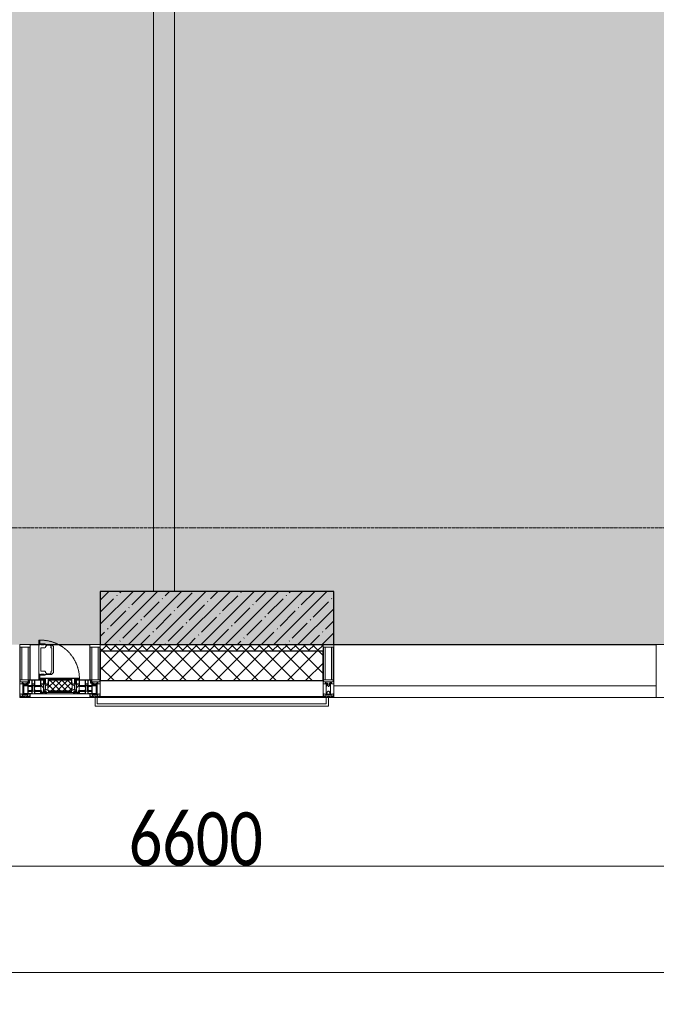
# Model space of a CAD drawing. Header units: millimetres. Extents: x -521669 to 178656, y -69521 to 433382.
# Tile 154 of 256: x -181633 to -178633, y 400705 to 405341. Entities that reach past the tile are written whole.
import ezdxf

# ---------------------------------------------------------------- set-up
doc = ezdxf.new("R2010")
doc.units = ezdxf.units.MM
doc.linetypes.add('-D1-02х01', pattern=[3, 2, -1])
doc.linetypes.add('-D1d1-15x02', pattern=[19, 15, -2, 0, -2])
doc.layers.get('Defpoints').update_dxf_attribs({"color": 31})
for name, color, linetype, lineweight in [('_0', 7, 'Continuous', 13), ('A-ANNO-DIMS', 8, 'Continuous', 5), ('A-COLS', 7, 'Continuous', 5), ('A-DETL-GENF', 7, 'Continuous', 5), ('A-GLAZ', 7, 'Continuous', 5), ('A-GLAZ-CURT', 8, 'Continuous', 5), ('A-GLAZ-CWMG', 8, 'Continuous', 5), ('A-WALL', 7, 'Continuous', 5), ('A-WALL-FNSH', 8, 'Continuous', 5), ('I-WALL', 7, 'Continuous', 5), ('S-COLS', 7, 'Continuous', 5), ('S-GRID', 7, 'Continuous', 5)]:
    doc.layers.add(name, color=color, linetype=linetype, lineweight=lineweight)
doc.styles.add('Calibri Light', font='calibril.ttf', dxfattribs={"width": 0.8, "height": 250})
doc.dimstyles.new('2_5', dxfattribs={"dimscale": 304.8, "dimtxt": 294.337106, "dimasz": 0.492126, "dimexe": 0.492126, "dimexo": 0.492126, "dimgap": 0, "dimtad": 1, "dimdec": 0, "dimrnd": 5, "dimdsep": 46, "dimtxsty": 'Calibri Light', "dimblk1": 'OBLIQUE', "dimblk2": 'OBLIQUE', "dimsah": 1, "dimcen": 0.09, "dimdle": 0.492126, "dimazin": 0, "dimtfac": 1, "dimtdec": 4, "dimtix": 1, "dimtmove": 0, "dimatfit": 3, "dimfxl": 1, "dimtvp": 1, "dimtolj": 1, "dimtzin": 0, "dimlwd": 5, "dimlwe": 5, "dimarcsym": 2})

# ---------------------------------------------------------------- blocks, each defined once
blk = doc.blocks.new('A_PAN_Створка - 383мм-V21-50_AS_M_L33')
at = {"layer": 'A-GLAZ-CURT'}
h = blk.add_hatch(dxfattribs=at)
h.set_pattern_fill('FP_15', color=256, style=0, pattern_type=2)
h.set_pattern_definition([(225, (10810, -750), (14.142136, -14.142136), []), (315, (10810, -750), (14.142136, 14.142136), [])])
h.paths.add_polyline_path([(-54.5, -31.8), (-54.9, -34.1), (-57.2, -36.4), (-57.2, -60.8), (-54.6, -63.4), (-53.6, -82.7), (54.6, -81.8), (55.5, -62.5), (57.2, -60.8), (57.2, -36.4), (54.9, -34.1), (54.5, -31.8), (-33.4, -31.8)])
at = {"layer": 'A-DETL-GENF'}
for p, q in [((-70, -32.1), (-61.4, -23.5)), ((-70, -62.5), (-70, -32.1)), ((-67.8, -38.3), (-65.7, -37.4)), ((-67.8, -55.7), (-67.8, -38.3)), ((-65.7, -37.4), (-60.8, -34.7)), ((61.4, -23.5), (-61.4, -23.5)), ((-60.8, -34.7), (-57.3, -35.9)), ((-55.2, -33.8), (-57.3, -35.9)), ((-54.9, -34.1), (-57.2, -36.4)), ((-57.2, -36.4), (-57.2, -60.8)), ((-55.2, -33.8), (-54.8, -31.5)), ((-54.9, -25.8), (-53.9, -24.8)), ((-54.9, -29.5), (-54.9, -25.8)), ((-53.9, -30.5), (-54.9, -29.5)), ((-54.5, -31.8), (-54.9, -34.1)), ((0, -31.5), (-54.8, -31.5)), ((54.5, -31.8), (-54.5, -31.8)), ((-53.9, -24.8), (53.9, -24.8)), ((53.9, -30.5), (-53.9, -30.5)), ((0, -31.5), (54.8, -31.5)), ((54.9, -25.8), (53.9, -24.8)), ((53.9, -30.5), (54.9, -29.5)), ((54.9, -34.1), (54.5, -31.8)), ((55.2, -33.8), (54.8, -31.5)), ((54.9, -29.5), (54.9, -25.8)), ((57.2, -36.4), (54.9, -34.1)), ((55.2, -33.8), (57.3, -35.9)), ((57.2, -60.8), (57.2, -36.4)), ((60.8, -34.7), (57.3, -35.9)), ((65.7, -37.4), (60.8, -34.7)), ((70, -32.1), (61.4, -23.5)), ((67.8, -38.3), (65.7, -37.4)), ((67.8, -55.7), (67.8, -38.3)), ((70, -62.5), (70, -32.1)), ((-91.5, -87.5), (-73.9, -87.5)), ((-91.5, -92), (-91.5, -87.5)), ((-91.5, -92), (91.5, -92)), ((-83.4, -90.3), (-83.4, -87.5)), ((-83.4, -90.3), (-69.4, -90.3)), ((-73.9, -62.5), (-70, -62.5)), ((-73.9, -87.5), (-73.9, -62.5)), ((-69.4, -66.5), (-73.9, -66.5)), ((-73.9, -81.5), (-69.4, -81.5)), ((-69.4, -85.5), (-73.9, -85.5)), ((-69.4, -81.5), (-69.4, -66.5)), ((-69.4, -90.3), (-69.4, -85.5)), ((-61.7, -62.5), (-67.9, -62.5)), ((-67.9, -62.5), (-67.9, -89.3)), ((-67.9, -89.3), (-66.9, -90.3)), ((-66, -56.5), (-67.8, -55.7)), ((-66.9, -90.3), (-57.4, -90.3)), ((-66, -56.5), (-62, -59.1)), ((-62, -59.1), (-60.7, -61)), ((-61.7, -64.9), (-61.7, -62.5)), ((-60.1, -67.7), (-61.7, -64.9)), ((-60.7, -61), (-57.4, -61)), ((-56.4, -67.7), (-60.1, -67.7)), ((-57.4, -61), (-54.9, -63.5)), ((-57.4, -90.3), (-56.4, -89.4)), ((-57.2, -60.8), (-54.6, -63.4)), ((-56.4, -89.4), (-56.4, -67.7)), ((-54.9, -63.5), (-54.9, -81.9)), ((-54.9, -81.9), (-53.8, -83)), ((-54.9, -85.6), (-53.9, -84.6)), ((-54.9, -89.3), (-54.9, -85.6)), ((-53.9, -90.3), (-54.9, -89.3)), ((-54.6, -63.4), (-54.6, -81.8)), ((-54.6, -81.8), (-53.6, -82.7)), ((-53.9, -84.6), (53.9, -84.6)), ((53.9, -90.3), (-53.9, -90.3)), ((53.8, -83), (-53.8, -83)), ((-53.6, -82.7), (53.6, -82.7)), ((53.6, -82.7), (54.6, -81.8)), ((54.9, -81.9), (53.8, -83)), ((54.9, -85.6), (53.9, -84.6)), ((53.9, -90.3), (54.9, -89.3)), ((54.6, -63.4), (57.2, -60.8)), ((54.6, -81.8), (54.6, -63.4)), ((57.4, -61), (54.9, -63.5)), ((54.9, -63.5), (54.9, -81.9)), ((54.9, -89.3), (54.9, -85.6)), ((56.4, -67.7), (60.1, -67.7)), ((56.4, -89.4), (56.4, -67.7)), ((57.4, -90.3), (56.4, -89.4)), ((60.7, -61), (57.4, -61)), ((66.9, -90.3), (57.4, -90.3)), ((60.1, -67.7), (61.7, -64.9)), ((62, -59.1), (60.7, -61)), ((61.7, -62.5), (67.9, -62.5)), ((61.7, -64.9), (61.7, -62.5)), ((66, -56.5), (62, -59.1)), ((66, -56.5), (67.8, -55.7)), ((67.9, -89.3), (66.9, -90.3)), ((67.9, -62.5), (67.9, -89.3)), ((69.4, -66.5), (73.9, -66.5)), ((69.4, -81.5), (69.4, -66.5)), ((73.9, -81.5), (69.4, -81.5)), ((69.4, -85.5), (73.9, -85.5)), ((69.4, -90.3), (69.4, -85.5)), ((83.4, -90.3), (69.4, -90.3)), ((73.9, -62.5), (70, -62.5)), ((73.9, -87.5), (73.9, -62.5)), ((91.5, -87.5), (73.9, -87.5)), ((83.4, -90.3), (83.4, -87.5)), ((91.5, -92), (91.5, -87.5))]:
    blk.add_line(p, q, dxfattribs=at)
at = {"layer": 'A-DETL-GENF', "color": 9, "true_color": 0xc8c8c8}
for p, q in [((95.1, -87.5), (95.1, -105.1)), ((99.6, -87.5), (95.1, -87.5)), ((99.6, -270.5), (99.6, -87.5)), ((39.7, -109), (31.1, -117.6)), ((31.1, -117.6), (31.1, -240.4)), ((41.4, -123.8), (39.1, -124.2)), ((39.1, -179), (39.1, -124.2)), ((70.1, -109), (39.7, -109)), ((41.4, -123.8), (43.5, -121.7)), ((45, -113.3), (42.3, -118.2)), ((42.3, -118.2), (43.5, -121.7)), ((45.9, -111.2), (45, -113.3)), ((63.3, -111.2), (45.9, -111.2)), ((64.1, -113), (63.3, -111.2)), ((64.1, -113), (66.7, -117)), ((66.7, -117), (68.6, -118.3)), ((68.6, -118.3), (68.6, -121.6)), ((68.6, -121.6), (71.1, -124.1)), ((70.1, -105.1), (70.1, -109)), ((95.1, -105.1), (70.1, -105.1)), ((71.1, -124.1), (89.5, -124.1)), ((74.1, -109.6), (74.1, -105.1)), ((89.1, -109.6), (74.1, -109.6)), ((89.1, -105.1), (89.1, -109.6)), ((89.5, -124.1), (90.6, -125.2)), ((90.6, -125.2), (90.6, -232.8)), ((93.1, -109.6), (93.1, -105.1)), ((97.9, -109.6), (93.1, -109.6)), ((97.9, -95.6), (95.1, -95.6)), ((97.9, -95.6), (97.9, -109.6)), ((39.1, -179), (39.1, -233.8)), ((39.7, -249), (31.1, -240.4)), ((41.4, -234.2), (39.1, -233.8)), ((70.1, -249), (39.7, -249)), ((41.4, -234.2), (43.5, -236.3)), ((42.3, -239.8), (43.5, -236.3)), ((45, -244.7), (42.3, -239.8)), ((45.9, -246.8), (45, -244.7)), ((63.3, -246.8), (45.9, -246.8)), ((64.1, -245), (63.3, -246.8)), ((64.1, -245), (66.7, -241)), ((66.7, -241), (68.6, -239.7)), ((68.6, -236.4), (71.1, -233.9)), ((68.6, -239.7), (68.6, -236.4)), ((70.1, -252.9), (70.1, -249)), ((95.1, -252.9), (70.1, -252.9)), ((71.1, -233.9), (89.5, -233.9)), ((74.1, -248.4), (74.1, -252.9)), ((89.1, -248.4), (74.1, -248.4)), ((89.1, -252.9), (89.1, -248.4)), ((89.5, -233.9), (90.6, -232.8)), ((93.1, -248.4), (93.1, -252.9)), ((97.9, -248.4), (93.1, -248.4)), ((95.1, -270.5), (95.1, -252.9)), ((97.9, -262.4), (95.1, -262.4)), ((99.6, -270.5), (95.1, -270.5)), ((97.9, -262.4), (97.9, -248.4))]:
    blk.add_line(p, q, dxfattribs=at)
at = {"layer": 'A-GLAZ'}
for p, q in [((-67.9, -17), (-171, -17)), ((-171, -17), (-171, -57)), ((-171, -18.5), (-153.5, -18.5)), ((-153.5, -18.5), (-152, -20)), ((-152, -20), (-152, -73.5)), ((-150.5, -17), (-150.5, -29.4)), ((-132.4, -18.6), (-150.5, -18.6)), ((-150.5, -29.4), (-132.4, -29.4)), ((-150.5, -33.6), (-150.5, -68)), ((-136.3, -33.6), (-150.5, -33.6)), ((-137.2, -31), (-135.8, -35)), ((-132.5, -31), (-137.2, -31)), ((-132.1, -36.8), (-135.8, -35)), ((-132.5, -31.9), (-133.4, -33.7)), ((-133.4, -33.7), (-130.1, -35.3)), ((-132.5, -31.9), (-132.5, -31)), ((-132.4, -29.4), (-132.4, -18.6)), ((-132.1, -49), (-132.1, -36.8)), ((-131, -18.2), (-131, -29.5)), ((-120.8, -18.2), (-131, -18.2)), ((-131, -29.5), (-120.8, -29.5)), ((-131, -30.9), (-131, -33)), ((-120.8, -30.9), (-131, -30.9)), ((-129.4, -34.6), (-131, -33)), ((-130.1, -35.3), (-129.4, -34.6)), ((-130.1, -35.3), (-130.1, -50.4)), ((-122.4, -34.6), (-120.8, -33)), ((-121.7, -35.3), (-122.4, -34.6)), ((-118.4, -33.7), (-121.7, -35.3)), ((-121.7, -35.3), (-121.7, -50.4)), ((-120.8, -18.2), (-120.8, -29.5)), ((-120.8, -30.9), (-120.8, -33)), ((-119.7, -36.8), (-115.9, -35)), ((-119.7, -49), (-119.7, -36.8)), ((-119.3, -18.6), (-92.5, -18.6)), ((-119.3, -29.4), (-119.3, -18.6)), ((-92.5, -29.4), (-119.3, -29.4)), ((-119.3, -31), (-114.6, -31)), ((-119.3, -31.9), (-119.3, -31)), ((-119.3, -31.9), (-118.4, -33.7)), ((-114.6, -31), (-115.9, -35)), ((-94.1, -33.5), (-115.4, -33.5)), ((-89.9, -35.1), (-94.1, -33.5)), ((-92.5, -18.6), (-92.5, -29.4)), ((-90.8, -18.5), (-90.8, -29.4)), ((-87.3, -18.5), (-90.8, -18.5)), ((-90.8, -29.4), (-85.9, -29.4)), ((-89.9, -32.5), (-89.9, -35.1)), ((-85.9, -32.5), (-89.9, -32.5)), ((-89.9, -35.1), (-89.9, -50.9)), ((-87.3, -20.4), (-87.3, -18.5)), ((-87.3, -20.4), (-87.3, -21.9)), ((-84.8, -20.4), (-87.3, -20.4)), ((-87.3, -21.9), (-85.9, -21.9)), ((-85.9, -18.2), (-85.9, -20.4)), ((-75.9, -18.2), (-85.9, -18.2)), ((-85.9, -21.9), (-85.9, -29.4)), ((-85.9, -29.4), (-85.9, -32.5)), ((-85.9, -53.5), (-78, -45.6)), ((-83.4, -20.4), (-84.8, -20.4)), ((-70, -33.8), (-83.4, -20.4)), ((-78, -84), (-78, -23.5)), ((-78, -23.5), (-67.9, -23.5)), ((-78, -36.8), (-70, -36.8)), ((-78, -45.6), (-78, -36.8)), ((-75.9, -21.5), (-75.9, -18.2)), ((-75.9, -21.5), (-75.9, -23.5)), ((-74.9, -21.5), (-75.9, -21.5)), ((-75.9, -23.5), (-73, -23.5)), ((-74.9, -17.9), (-74.9, -21.5)), ((-68.9, -17.9), (-74.9, -17.9)), ((-67.2, -29.3), (-73, -23.5)), ((-61.4, -23.5), (-70, -32.1)), ((-70, -32.1), (-70, -62.5)), ((-70, -36.8), (-70, -33.8)), ((-68.9, -21.5), (-68.9, -17.9)), ((-67.9, -21.5), (-68.9, -21.5)), ((67.9, -17), (-67.9, -17)), ((-61.4, -23.5), (-67.9, -17)), ((-67.9, -17), (-67.9, -23.5)), ((-67.9, -17), (67.9, -17)), ((-67.9, -21.5), (-67.9, -23.5)), ((-67.9, -23.5), (-64.6, -26.8)), ((-67.9, -23.5), (-64.6, -26.8)), ((-64.6, -26.8), (-67.2, -29.3)), ((-64.6, -26.8), (-61.4, -23.5)), ((61.4, -23.5), (-61.4, -23.5)), ((67.9, -17), (61.4, -23.5)), ((70, -32.1), (61.4, -23.5)), ((61.4, -23.5), (64.6, -26.8)), ((67.9, -23.5), (64.6, -26.8)), ((64.6, -26.8), (67.9, -23.5)), ((64.6, -26.8), (67.2, -29.3)), ((67.2, -29.3), (73, -23.5)), ((67.9, -23.5), (67.9, -17)), ((171, -17), (67.9, -17)), ((67.9, -21.5), (67.9, -23.5)), ((67.9, -21.5), (68.9, -21.5)), ((67.9, -23.5), (78, -23.5)), ((68.9, -17.9), (74.9, -17.9)), ((68.9, -21.5), (68.9, -17.9)), ((70, -33.8), (83.4, -20.4)), ((70, -62.5), (70, -32.1)), ((70, -36.8), (70, -33.8)), ((78, -36.8), (70, -36.8)), ((75.9, -23.5), (73, -23.5)), ((74.9, -17.9), (74.9, -21.5)), ((74.9, -21.5), (75.9, -21.5)), ((75.9, -18.2), (85.9, -18.2)), ((75.9, -21.5), (75.9, -18.2)), ((75.9, -21.5), (75.9, -23.5)), ((78, -23.5), (78, -84)), ((78, -45.6), (78, -36.8)), ((85.9, -53.5), (78, -45.6)), ((83.4, -20.4), (84.8, -20.4)), ((84.8, -20.4), (87.3, -20.4)), ((85.9, -18.2), (85.9, -20.4)), ((85.9, -21.9), (85.9, -29.4)), ((87.3, -21.9), (85.9, -21.9)), ((85.9, -29.4), (85.9, -32.5)), ((90.8, -29.4), (85.9, -29.4)), ((85.9, -32.5), (89.9, -32.5)), ((87.3, -18.5), (90.8, -18.5)), ((87.3, -20.4), (87.3, -18.5)), ((87.3, -20.4), (87.3, -21.9)), ((89.9, -32.5), (89.9, -35.1)), ((89.9, -35.1), (94.1, -33.5)), ((89.9, -35.1), (89.9, -50.9)), ((90.8, -18.5), (90.8, -29.4)), ((92.5, -18.6), (92.5, -29.4)), ((119.3, -18.6), (92.5, -18.6)), ((92.5, -29.4), (119.3, -29.4)), ((94.1, -33.5), (115.4, -33.5)), ((114.6, -31), (115.9, -35)), ((119.3, -31), (114.6, -31)), ((119.7, -36.8), (115.9, -35)), ((119.3, -31.9), (118.4, -33.7)), ((118.4, -33.7), (121.7, -35.3)), ((119.3, -29.4), (119.3, -18.6)), ((119.3, -31.9), (119.3, -31)), ((119.7, -49), (119.7, -36.8)), ((120.8, -18.2), (120.8, -29.5)), ((120.8, -18.2), (131, -18.2)), ((131, -29.5), (120.8, -29.5)), ((120.8, -30.9), (120.8, -33)), ((120.8, -30.9), (131, -30.9)), ((122.4, -34.6), (120.8, -33)), ((121.7, -35.3), (122.4, -34.6)), ((121.7, -35.3), (121.7, -50.4)), ((129.4, -34.6), (131, -33)), ((130.1, -35.3), (129.4, -34.6)), ((133.4, -33.7), (130.1, -35.3)), ((130.1, -35.3), (130.1, -50.4)), ((131, -18.2), (131, -29.5)), ((131, -30.9), (131, -33)), ((132.1, -36.8), (135.8, -35)), ((132.1, -49), (132.1, -36.8)), ((132.4, -18.6), (150.5, -18.6)), ((132.4, -29.4), (132.4, -18.6)), ((150.5, -29.4), (132.4, -29.4)), ((132.5, -31), (137.2, -31)), ((132.5, -31.9), (132.5, -31)), ((132.5, -31.9), (133.4, -33.7)), ((137.2, -31), (135.8, -35)), ((136.3, -33.6), (150.5, -33.6)), ((150.5, -17), (150.5, -29.4)), ((150.5, -33.6), (150.5, -68)), ((153.5, -18.5), (152, -20)), ((152, -20), (152, -73.5)), ((171, -18.5), (153.5, -18.5)), ((171, -57), (171, -17)), ((-171, -55.5), (-152, -55.5)), ((-171, -57), (-156, -57)), ((-153, -60), (-153, -73.5)), ((-153, -73.5), (-150, -73.5)), ((-136.4, -52.4), (-150.5, -52.4)), ((-150.5, -56.6), (-132.4, -56.6)), ((-150.5, -68), (-143.5, -68)), ((-150.5, -69.5), (-150.5, -73.5)), ((-145, -69.5), (-150.5, -69.5)), ((-150, -73.5), (-150, -84)), ((-150, -84), (-78, -84)), ((-148.5, -81), (-148.5, -82.5)), ((-143.5, -81), (-148.5, -81)), ((-148.5, -82.5), (-132.4, -82.5)), ((-145, -69.5), (-145, -79.5)), ((-143.5, -68), (-143.5, -81)), ((-137.2, -54.8), (-135.8, -50.8)), ((-132.5, -54.8), (-137.2, -54.8)), ((-132.1, -49), (-135.8, -50.8)), ((-133.4, -52), (-130.1, -50.4)), ((-132.5, -53.8), (-133.4, -52)), ((-132.5, -53.8), (-132.5, -54.8)), ((-132.4, -56.6), (-132.4, -82.5)), ((-129.4, -51.1), (-131, -52.7)), ((-131, -55.1), (-131, -52.7)), ((-120.8, -55.1), (-131, -55.1)), ((-131, -56.5), (-131, -62.6)), ((-131, -56.5), (-120.8, -56.5)), ((-120.8, -62.6), (-131, -62.6)), ((-131, -64.6), (-120.8, -64.6)), ((-131, -82.5), (-131, -64.6)), ((-131, -82.5), (-120.8, -82.5)), ((-130.1, -50.4), (-129.4, -51.1)), ((-121.7, -50.4), (-122.4, -51.1)), ((-122.4, -51.1), (-120.8, -52.7)), ((-118.4, -52), (-121.7, -50.4)), ((-120.8, -55.1), (-120.8, -52.7)), ((-120.8, -56.5), (-120.8, -62.6)), ((-120.8, -82.5), (-120.8, -64.6)), ((-119.7, -49), (-115.9, -50.8)), ((-119.3, -53.8), (-118.4, -52)), ((-119.3, -53.8), (-119.3, -54.8)), ((-119.3, -54.8), (-114.6, -54.8)), ((-119.3, -56.6), (-119.3, -82.5)), ((-92.5, -56.6), (-119.3, -56.6)), ((-119.3, -82.5), (-92.5, -82.5)), ((-114.6, -54.8), (-115.9, -50.8)), ((-94.1, -52.5), (-115.3, -52.5)), ((-89.9, -50.9), (-94.1, -52.5)), ((-92.5, -56.6), (-92.5, -82.5)), ((-73.9, -87.5), (-91.5, -87.5)), ((-91.5, -87.5), (-91.5, -92)), ((-91.5, -92), (91.5, -92)), ((-90.8, -56.6), (-85.9, -56.6)), ((-90.8, -62.7), (-90.8, -56.6)), ((-80.4, -62.7), (-90.8, -62.7)), ((-90.8, -64.6), (-90.8, -82.5)), ((-80.1, -64.6), (-90.8, -64.6)), ((-90.8, -82.5), (-79.5, -82.5)), ((-89.9, -52.2), (-89.9, -50.9)), ((-89.9, -52.2), (-88.6, -53.5)), ((-85.9, -53.5), (-88.6, -53.5)), ((-85.9, -56.6), (-85.9, -53.5)), ((-78, -84), (-85, -84)), ((-85, -84), (-85, -87.5)), ((-85, -87.5), (-78, -87.5)), ((-80.4, -61.1), (-80.4, -62.7)), ((-78, -61.1), (-80.4, -61.1)), ((-80.1, -66.1), (-80.1, -64.6)), ((-78, -66.1), (-80.1, -66.1)), ((-79.5, -80.6), (-78, -80.6)), ((-79.5, -82.5), (-79.5, -80.6)), ((-78, -66.1), (-78, -61.1)), ((-78, -87.5), (-78, -84)), ((-78, -84), (-73.9, -84)), ((-70, -62.5), (-73.9, -62.5)), ((-73.9, -62.5), (-73.9, -87.5)), ((73.9, -62.5), (70, -62.5)), ((73.9, -87.5), (73.9, -62.5)), ((73.9, -84), (78, -84)), ((91.5, -87.5), (73.9, -87.5)), ((78, -61.1), (80.4, -61.1)), ((78, -66.1), (78, -61.1)), ((78, -66.1), (80.1, -66.1)), ((79.5, -80.6), (78, -80.6)), ((78, -87.5), (78, -84)), ((78, -84), (85, -84)), ((78, -84), (150, -84)), ((85, -87.5), (78, -87.5)), ((79.5, -82.5), (79.5, -80.6)), ((90.8, -82.5), (79.5, -82.5)), ((80.1, -64.6), (90.8, -64.6)), ((80.1, -66.1), (80.1, -64.6)), ((80.4, -61.1), (80.4, -62.7)), ((80.4, -62.7), (90.8, -62.7)), ((85, -84), (85, -87.5)), ((85.9, -53.5), (88.6, -53.5)), ((85.9, -56.6), (85.9, -53.5)), ((90.8, -56.6), (85.9, -56.6)), ((89.9, -52.2), (88.6, -53.5)), ((89.9, -50.9), (94.1, -52.5)), ((89.9, -52.2), (89.9, -50.9)), ((90.8, -62.7), (90.8, -56.6)), ((90.8, -64.6), (90.8, -82.5)), ((91.5, -92), (91.5, -87.5)), ((92.5, -56.6), (119.3, -56.6)), ((92.5, -56.6), (92.5, -82.5)), ((119.3, -82.5), (92.5, -82.5)), ((94.1, -52.5), (115.3, -52.5)), ((114.6, -54.8), (115.9, -50.8)), ((119.3, -54.8), (114.6, -54.8)), ((119.7, -49), (115.9, -50.8)), ((118.4, -52), (121.7, -50.4)), ((119.3, -53.8), (118.4, -52)), ((119.3, -53.8), (119.3, -54.8)), ((119.3, -56.6), (119.3, -82.5)), ((122.4, -51.1), (120.8, -52.7)), ((120.8, -55.1), (120.8, -52.7)), ((120.8, -55.1), (131, -55.1)), ((120.8, -56.5), (120.8, -62.6)), ((131, -56.5), (120.8, -56.5)), ((120.8, -62.6), (131, -62.6)), ((120.8, -82.5), (120.8, -64.6)), ((131, -64.6), (120.8, -64.6)), ((131, -82.5), (120.8, -82.5)), ((121.7, -50.4), (122.4, -51.1)), ((130.1, -50.4), (129.4, -51.1)), ((129.4, -51.1), (131, -52.7)), ((133.4, -52), (130.1, -50.4)), ((131, -55.1), (131, -52.7)), ((131, -56.5), (131, -62.6)), ((131, -82.5), (131, -64.6)), ((132.1, -49), (135.8, -50.8)), ((150.5, -56.6), (132.4, -56.6)), ((132.4, -56.6), (132.4, -82.5)), ((148.5, -82.5), (132.4, -82.5)), ((132.5, -53.8), (133.4, -52)), ((132.5, -53.8), (132.5, -54.8)), ((132.5, -54.8), (137.2, -54.8)), ((137.2, -54.8), (135.8, -50.8)), ((136.4, -52.4), (150.5, -52.4)), ((143.5, -68), (143.5, -81)), ((150.5, -68), (143.5, -68)), ((143.5, -81), (148.5, -81)), ((145, -69.5), (150.5, -69.5)), ((145, -69.5), (145, -79.5)), ((148.5, -81), (148.5, -82.5)), ((150, -84), (150, -73.5)), ((150, -73.5), (153, -73.5)), ((150.5, -69.5), (150.5, -73.5)), ((171, -55.5), (152, -55.5)), ((153, -73.5), (153, -60)), ((156, -57), (171, -57))]:
    blk.add_line(p, q, dxfattribs=at)
for centre, start, end in [((-156, -60), 0, 90), ((156, -60), 90, 180)]:
    blk.add_arc(centre, 3, start, end, dxfattribs=at)
at = {"layer": 'A-GLAZ', "linetype": '-D1-02х01'}
blk.add_arc((91.4, -87.5), 183, 181.4091, 271.1445, dxfattribs=at)
blk = doc.blocks.new('Rectangular Mullion - 50Wx250H-2623690-50_AS_M_L33')
at = {"layer": 'A-DETL-GENF'}
for p, q in [((-25, 65.2), (-25, 250)), ((-25, 250), (0, 250)), ((-23, 237.3), (0, 237.3)), ((-23, 237.3), (-23, 73.6)), ((-14.9, 84), (-14.9, 237.3)), ((25, 250), (0, 250)), ((23, 237.3), (0, 237.3)), ((14.9, 84), (14.9, 237.3)), ((23, 237.3), (23, 73.6)), ((25, 65.2), (25, 250)), ((-14, 65.2), (-25, 65.2)), ((0, 84), (-23, 84)), ((-0.5, 73.6), (-23, 73.6)), ((-14, 71.3), (-14, 65.2)), ((-10, 71.3), (-14, 71.3)), ((-10, 53), (-10, 71.3)), ((-8.7, 53), (-10, 53)), ((-10, 53), (-10, 17)), ((-8.7, 53), (-7, 54.7)), ((-7, 65.2), (-5.9, 67.3)), ((-7, 65.2), (-7, 54.7)), ((-4.1, 67.3), (-5.9, 67.3)), ((-4.1, 67.3), (-2.9, 65.1)), ((-2.9, 65.1), (-2.9, 54.6)), ((-1.3, 53), (-2.9, 54.6)), ((0, 53), (-1.3, 53)), ((0, 84), (23, 84)), ((0, 53), (1.3, 53)), ((0.5, 73.6), (23, 73.6)), ((1.3, 53), (2.9, 54.6)), ((4.1, 67.3), (2.9, 65.1)), ((2.9, 65.1), (2.9, 54.6)), ((4.1, 67.3), (5.9, 67.3)), ((7, 65.2), (5.9, 67.3)), ((7, 65.2), (7, 54.7)), ((8.7, 53), (7, 54.7)), ((8.7, 53), (10, 53)), ((10, 71.3), (14, 71.3)), ((10, 53), (10, 71.3)), ((10, 53), (10, 17)), ((14, 71.3), (14, 65.2)), ((14, 65.2), (25, 65.2)), ((-23.8, 14.6), (-25, 14.2)), ((-25, 0), (-25, 14.2)), ((-22.3, 17), (-23.8, 17)), ((-23.8, 17), (-23.8, 14.6)), ((-22.5, 10.6), (-23.8, 14.6)), ((-22.5, 10.6), (-23.7, 9.9)), ((-23.7, 1.3), (-23.7, 9.9)), ((-23.7, 1.3), (-11.8, 1.3)), ((-23.2, 10.2), (-22.5, 8)), ((-22.5, 8), (-22.5, 4.5)), ((-21.3, 4.5), (-22.5, 4.5)), ((-22.3, 17), (-22.3, 16)), ((-22.3, 16), (-21.3, 16)), ((-19, 17.6), (-21.3, 16)), ((-21.3, 4.5), (-21.3, 6.5)), ((-21.3, 6.5), (-14.2, 6.5)), ((-18.4, 16.6), (-19, 17.6)), ((-7.4, 16.6), (-18.4, 16.6)), ((-14.2, 6.5), (-14.2, 4.5)), ((-13.2, 4.5), (-14.2, 4.5)), ((-13.2, 4.5), (-12.2, 7.2)), ((-12.7, 7.6), (-11.3, 11.4)), ((-12.7, 7.6), (-11.8, 6.9)), ((-12.2, 9), (-12.2, 14.8)), ((-12.2, 14.8), (0, 14.8)), ((-11.8, 1.3), (-11.8, 6.9)), ((-10.5, 11.2), (-11.3, 11.4)), ((-10.5, 1.5), (-10.5, 11.2)), ((-4.8, 1.5), (-10.5, 1.5)), ((-10, 17), (-7.5, 17)), ((-8.5, 23), (-1.5, 30)), ((-8.5, 18.5), (-8.5, 23)), ((-7.5, 18.5), (-8.5, 18.5)), ((-7.5, 17), (-7.5, 18.5)), ((-7.4, 18), (-7.4, 16.6)), ((-2.6, 18), (-7.4, 18)), ((0, 8), (-4.8, 8)), ((-4.8, 1.5), (-4.8, 8)), ((-2.6, 18), (-2.6, 16.8)), ((-2.6, 16.8), (0, 16.8)), ((-1.5, 30), (0, 30)), ((1.5, 30), (0, 30)), ((2.6, 16.8), (0, 16.8)), ((0, 14.8), (0, 16.8)), ((0, 14.8), (0, 16.8)), ((12.2, 14.8), (0, 14.8)), ((0, 0), (0, 8)), ((0, 8), (4.8, 8)), ((0, 0), (0, 8)), ((8.5, 23), (1.5, 30)), ((2.6, 18), (2.6, 16.8)), ((2.6, 18), (7.4, 18)), ((4.8, 1.5), (4.8, 8)), ((4.8, 1.5), (10.5, 1.5)), ((7.4, 18), (7.4, 16.6)), ((7.4, 16.6), (18.4, 16.6)), ((7.5, 18.5), (8.5, 18.5)), ((7.5, 17), (7.5, 18.5)), ((10, 17), (7.5, 17)), ((8.5, 18.5), (8.5, 23)), ((10.5, 11.2), (11.3, 11.4)), ((10.5, 1.5), (10.5, 11.2)), ((12.7, 7.6), (11.3, 11.4)), ((12.7, 7.6), (11.8, 6.9)), ((11.8, 1.3), (11.8, 6.9)), ((23.7, 1.3), (11.8, 1.3)), ((12.2, 9), (12.2, 14.8)), ((13.2, 4.5), (12.2, 7.2)), ((13.2, 4.5), (14.2, 4.5)), ((21.3, 6.5), (14.2, 6.5)), ((14.2, 6.5), (14.2, 4.5)), ((18.4, 16.6), (19, 17.6)), ((19, 17.6), (21.3, 16)), ((22.3, 16), (21.3, 16)), ((21.3, 4.5), (21.3, 6.5)), ((21.3, 4.5), (22.5, 4.5)), ((22.3, 17), (22.3, 16)), ((22.3, 17), (23.8, 17)), ((22.5, 10.6), (23.8, 14.6)), ((22.5, 10.6), (23.7, 9.9)), ((23.2, 10.2), (22.5, 8)), ((22.5, 8), (22.5, 4.5)), ((23.7, 1.3), (23.7, 9.9)), ((23.8, 17), (23.8, 14.6)), ((23.8, 14.6), (25, 14.2)), ((25, 0), (25, 14.2)), ((-25, 0), (0, 0)), ((25, 0), (0, 0))]:
    blk.add_line(p, q, dxfattribs=at)
for centre, start, end in [((-0.5, 73.1), 360, 90), ((0.5, 73.1), 90, 180)]:
    blk.add_arc(centre, 0.5, start, end, dxfattribs=at)
blk = doc.blocks.new('Rectangular Mullion - R_StandardFrame_50Wx250H-4049022-50_AS_M_L33')
at = {"layer": 'A-GLAZ-CWMG', "lineweight": 9}
for p, q in [((-25, 0), (-25, 250)), ((-25, 250), (25, 250)), ((25, 250), (25, 0)), ((25, 0), (-25, 0))]:
    blk.add_line(p, q, dxfattribs=at)
blk = doc.blocks.new('Rectangular Mullion - 50Wx250H-V4-50_AS_M_L33')
at = {"layer": 'A-DETL-GENF'}
for p, q in [((-25, 65.2), (-25, 250)), ((-25, 250), (0, 250)), ((-23, 237.3), (0, 237.3)), ((-23, 237.3), (-23, 73.6)), ((-14.9, 84), (-14.9, 237.3)), ((25, 250), (0, 250)), ((23, 237.3), (0, 237.3)), ((14.9, 84), (14.9, 237.3)), ((23, 237.3), (23, 84)), ((25, 84), (25, 250)), ((-14, 65.2), (-25, 65.2)), ((0, 84), (-23, 84)), ((-0.5, 73.6), (-23, 73.6)), ((-14, 71.3), (-14, 65.2)), ((-10, 71.3), (-14, 71.3)), ((-10, 53), (-10, 71.3)), ((-8.7, 53), (-10, 53)), ((-10, 53), (-10, 17)), ((-8.7, 53), (-7, 54.7)), ((-7, 65.2), (-5.9, 67.3)), ((-7, 65.2), (-7, 54.7)), ((-4.1, 67.3), (-5.9, 67.3)), ((-4.1, 67.3), (-2.9, 65.1)), ((-2.9, 65.1), (-2.9, 57)), ((0, 84), (15, 84)), ((0.5, 73.6), (15, 73.6)), ((4.1, 67.3), (2.9, 65.1)), ((2.9, 65.1), (2.9, 57)), ((4.1, 67.3), (5.9, 67.3)), ((7, 65.2), (5.9, 67.3)), ((7, 65.2), (7, 57)), ((10, 71.3), (12, 71.3)), ((10, 57.4), (10, 71.3)), ((-23.8, 14.6), (-25, 14.2)), ((-25, 0), (-25, 14.2)), ((-22.3, 17), (-23.8, 17)), ((-23.8, 17), (-23.8, 14.6)), ((-22.5, 10.6), (-23.8, 14.6)), ((-22.5, 10.6), (-23.7, 9.9)), ((-23.7, 1.3), (-23.7, 9.9)), ((-23.7, 1.3), (-11.8, 1.3)), ((-23.2, 10.2), (-22.5, 8)), ((-22.5, 8), (-22.5, 4.5)), ((-21.3, 4.5), (-22.5, 4.5)), ((-22.3, 17), (-22.3, 16)), ((-22.3, 16), (-21.3, 16)), ((-19, 17.6), (-21.3, 16)), ((-21.3, 4.5), (-21.3, 6.5)), ((-21.3, 6.5), (-14.2, 6.5)), ((-18.4, 16.6), (-19, 17.6)), ((-7.4, 16.6), (-18.4, 16.6)), ((-14.2, 6.5), (-14.2, 4.5)), ((-13.2, 4.5), (-14.2, 4.5)), ((-13.2, 4.5), (-12.2, 7.2)), ((-12.7, 7.6), (-11.3, 11.4)), ((-12.7, 7.6), (-11.8, 6.9)), ((-12.2, 9), (-12.2, 14.8)), ((-12.2, 14.8), (0, 14.8)), ((-11.8, 1.3), (-11.8, 6.9)), ((-10.5, 11.2), (-11.3, 11.4)), ((-10.5, 1.5), (-10.5, 11.2)), ((-4.8, 1.5), (-10.5, 1.5)), ((-10, 17), (-7.5, 17)), ((-8.5, 23), (-6, 25.5)), ((-8.5, 18.5), (-8.5, 23)), ((-7.5, 18.5), (-8.5, 18.5)), ((-7.5, 17), (-7.5, 18.5)), ((-7.4, 18), (-7.4, 16.6)), ((-6, 18), (-7.4, 18)), ((0, 8), (-4.8, 8)), ((-4.8, 1.5), (-4.8, 8)), ((-2.6, 16.8), (0, 16.8)), ((2.6, 16.8), (0, 16.8)), ((0, 14.8), (0, 16.8)), ((0, 14.8), (0, 16.8)), ((12.2, 14.8), (0, 14.8)), ((0, 0), (0, 8)), ((0, 8), (4.8, 8)), ((0, 0), (0, 8)), ((4.8, 1.5), (4.8, 8)), ((4.8, 1.5), (10.5, 1.5)), ((7.4, 16.6), (18.4, 16.6)), ((10.5, 11.2), (11.3, 11.4)), ((10.5, 1.5), (10.5, 11.2)), ((12.7, 7.6), (11.3, 11.4)), ((12.7, 7.6), (11.8, 6.9)), ((11.8, 1.3), (11.8, 6.9)), ((23.7, 1.3), (11.8, 1.3)), ((12.2, 9), (12.2, 14.8)), ((13.2, 4.5), (12.2, 7.2)), ((13.2, 4.5), (14.2, 4.5)), ((21.3, 6.5), (14.2, 6.5)), ((14.2, 6.5), (14.2, 4.5)), ((19.9, 17), (21.3, 16)), ((22.3, 16), (21.3, 16)), ((21.3, 4.5), (21.3, 6.5)), ((21.3, 4.5), (22.5, 4.5)), ((22.3, 17), (22.3, 16)), ((22.5, 10.6), (23.8, 14.6)), ((22.5, 10.6), (23.7, 9.9)), ((23.2, 10.2), (22.5, 8)), ((22.5, 8), (22.5, 4.5)), ((23.7, 1.3), (23.7, 9.9)), ((23.8, 17), (23.8, 14.6)), ((23.8, 14.6), (25, 14.2)), ((25, 0), (25, 14.2)), ((-25, 0), (0, 0)), ((25, 0), (0, 0))]:
    blk.add_line(p, q, dxfattribs=at)
for centre, start, end in [((-0.5, 73.1), 360, 90), ((0.5, 73.1), 90, 180)]:
    blk.add_arc(centre, 0.5, start, end, dxfattribs=at)
blk = doc.blocks.new('Rectangular Mullion - R_StandardFrame_50Wx250H-3538113-50_AS_M_L33')
at = {"layer": 'A-GLAZ-CWMG', "lineweight": 9}
for p, q in [((-25, 0), (-25, 250)), ((-25, 250), (25, 250)), ((25, 250), (25, 84)), ((25, 0), (-25, 0)), ((25, 17), (25, 0))]:
    blk.add_line(p, q, dxfattribs=at)
blk = doc.blocks.new('Rectangular Mullion - 50Wx250H-V3-50_AS_M_L33')
at = {"layer": 'A-DETL-GENF'}
for p, q in [((-25, 84), (-25, 250)), ((-25, 250), (0, 250)), ((-23, 237.3), (0, 237.3)), ((-23, 237.3), (-23, 84)), ((-14.9, 84), (-14.9, 237.3)), ((25, 250), (0, 250)), ((23, 237.3), (0, 237.3)), ((14.9, 84), (14.9, 237.3)), ((23, 237.3), (23, 73.6)), ((25, 65.2), (25, 250)), ((0, 84), (-15, 84)), ((-0.5, 73.6), (-15, 73.6)), ((-10, 71.3), (-12, 71.3)), ((-10, 57.4), (-10, 71.3)), ((-7, 65.2), (-5.9, 67.3)), ((-7, 65.2), (-7, 57)), ((-4.1, 67.3), (-5.9, 67.3)), ((-4.1, 67.3), (-2.9, 65.1)), ((-2.9, 65.1), (-2.9, 57)), ((0, 84), (23, 84)), ((0.5, 73.6), (23, 73.6)), ((4.1, 67.3), (2.9, 65.1)), ((2.9, 65.1), (2.9, 57)), ((4.1, 67.3), (5.9, 67.3)), ((7, 65.2), (5.9, 67.3)), ((7, 65.2), (7, 54.7)), ((8.7, 53), (7, 54.7)), ((8.7, 53), (10, 53)), ((10, 71.3), (14, 71.3)), ((10, 53), (10, 71.3)), ((10, 53), (10, 17)), ((14, 71.3), (14, 65.2)), ((14, 65.2), (25, 65.2)), ((-23.8, 14.6), (-25, 14.2)), ((-25, 0), (-25, 14.2)), ((-23.8, 17), (-23.8, 14.6)), ((-22.5, 10.6), (-23.8, 14.6)), ((-22.5, 10.6), (-23.7, 9.9)), ((-23.7, 1.3), (-23.7, 9.9)), ((-23.7, 1.3), (-11.8, 1.3)), ((-23.2, 10.2), (-22.5, 8)), ((-22.5, 8), (-22.5, 4.5)), ((-21.3, 4.5), (-22.5, 4.5)), ((-22.3, 17), (-22.3, 16)), ((-22.3, 16), (-21.3, 16)), ((-19.9, 17), (-21.3, 16)), ((-21.3, 4.5), (-21.3, 6.5)), ((-21.3, 6.5), (-14.2, 6.5)), ((-7.4, 16.6), (-18.4, 16.6)), ((-14.2, 6.5), (-14.2, 4.5)), ((-13.2, 4.5), (-14.2, 4.5)), ((-13.2, 4.5), (-12.2, 7.2)), ((-12.7, 7.6), (-11.3, 11.4)), ((-12.7, 7.6), (-11.8, 6.9)), ((-12.2, 9), (-12.2, 14.8)), ((-12.2, 14.8), (0, 14.8)), ((-11.8, 1.3), (-11.8, 6.9)), ((-10.5, 11.2), (-11.3, 11.4)), ((-10.5, 1.5), (-10.5, 11.2)), ((-4.8, 1.5), (-10.5, 1.5)), ((0, 8), (-4.8, 8)), ((-4.8, 1.5), (-4.8, 8)), ((-2.6, 16.8), (0, 16.8)), ((2.6, 16.8), (0, 16.8)), ((0, 14.8), (0, 16.8)), ((0, 14.8), (0, 16.8)), ((12.2, 14.8), (0, 14.8)), ((0, 0), (0, 8)), ((0, 8), (4.8, 8)), ((0, 0), (0, 8)), ((4.8, 1.5), (4.8, 8)), ((4.8, 1.5), (10.5, 1.5)), ((8.5, 23), (6, 25.5)), ((6, 18), (7.4, 18)), ((7.4, 18), (7.4, 16.6)), ((7.4, 16.6), (18.4, 16.6)), ((7.5, 18.5), (8.5, 18.5)), ((7.5, 17), (7.5, 18.5)), ((10, 17), (7.5, 17)), ((8.5, 18.5), (8.5, 23)), ((10.5, 11.2), (11.3, 11.4)), ((10.5, 1.5), (10.5, 11.2)), ((12.7, 7.6), (11.3, 11.4)), ((12.7, 7.6), (11.8, 6.9)), ((11.8, 1.3), (11.8, 6.9)), ((23.7, 1.3), (11.8, 1.3)), ((12.2, 9), (12.2, 14.8)), ((13.2, 4.5), (12.2, 7.2)), ((13.2, 4.5), (14.2, 4.5)), ((21.3, 6.5), (14.2, 6.5)), ((14.2, 6.5), (14.2, 4.5)), ((18.4, 16.6), (19, 17.6)), ((19, 17.6), (21.3, 16)), ((22.3, 16), (21.3, 16)), ((21.3, 4.5), (21.3, 6.5)), ((21.3, 4.5), (22.5, 4.5)), ((22.3, 17), (22.3, 16)), ((22.3, 17), (23.8, 17)), ((22.5, 10.6), (23.8, 14.6)), ((22.5, 10.6), (23.7, 9.9)), ((23.2, 10.2), (22.5, 8)), ((22.5, 8), (22.5, 4.5)), ((23.7, 1.3), (23.7, 9.9)), ((23.8, 17), (23.8, 14.6)), ((23.8, 14.6), (25, 14.2)), ((25, 0), (25, 14.2)), ((-25, 0), (0, 0)), ((25, 0), (0, 0))]:
    blk.add_line(p, q, dxfattribs=at)
for centre, start, end in [((-0.5, 73.1), 360, 90), ((0.5, 73.1), 90, 180)]:
    blk.add_arc(centre, 0.5, start, end, dxfattribs=at)
blk = doc.blocks.new('Rectangular Mullion - R_StandardFrame_50Wx250H-V9-50_AS_M_L33')
at = {"layer": 'A-GLAZ-CWMG', "lineweight": 9}
for p, q in [((-25, 84), (-25, 250)), ((-25, 250), (25, 250)), ((25, 250), (25, 0)), ((-25, 0), (-25, 17)), ((25, 0), (-25, 0))]:
    blk.add_line(p, q, dxfattribs=at)
blk = doc.blocks.new('Rectangular Mullion - R_StandardFrame_50Wx250H-V23-50_AS_M_L33')
at = {"layer": 'A-GLAZ-CWMG'}
for p, q in [((10710.4, -500), (10670, -500)), ((10950, -500), (10739.9, -500)), ((10950, -750), (10670, -750))]:
    blk.add_line(p, q, dxfattribs=at)
blk = doc.blocks.new('System Panel - A_PAN_Glass-5027492-50_AS_M_L33')
at = {"layer": 'A-GLAZ-CURT'}
for p, q in [((760, 0), (-760, 0)), ((-760, 0), (-760, -55)), ((760, -55), (760, 0)), ((-760, -55), (760, -55))]:
    blk.add_line(p, q, dxfattribs=at)
blk = doc.blocks.new('Rectangular Mullion - R_StandardFrame_50Wx250H-3340239-50_AS_M_L33')
at = {"layer": 'A-GLAZ-CWMG'}
blk.add_line((12100, -500), (13620, -500), dxfattribs=at)
blk = doc.blocks.new('Rectangular Mullion - R_StandardFrame_50Wx250H-V13-50_AS_M_L33')
at = {"layer": 'A-GLAZ-CWMG', "lineweight": 9}
for p, q in [((-25, 84), (-25, 250)), ((-25, 250), (25, 250)), ((25, 250), (25, 0)), ((-25, 0), (-25, 17)), ((25, 0), (-25, 0))]:
    blk.add_line(p, q, dxfattribs=at)
blk = doc.blocks.new('RST_AR_KMN_R22_B3_FCD_rvt-1-50_AS_M_L33')
at = {"layer": 'A-WALL'}
h = blk.add_hatch(dxfattribs=at)
h.set_pattern_fill('FP_1', color=256, style=0, pattern_type=2)
h.set_pattern_definition([(45, (0, 0), (-21.2132, 21.2132), []), (135, (0, 0), (-21.2132, -21.2132), [])])
h.paths.add_polyline_path([(11000, -530), (12050, -530), (12050, -500), (11000, -500)])
h = blk.add_hatch(dxfattribs=at)
h.set_pattern_fill('FP_2', color=256, style=0, pattern_type=2)
h.set_pattern_definition([(45, (0, 0), (-42.4264, 42.4264), []), (135, (0, 0), (-42.4264, -42.4264), [])])
h.paths.add_polyline_path([(11000, -670), (12050, -670), (12050, -530), (11000, -530)])
at = {"layer": 'A-COLS', "lineweight": 18}
for p, q in [((10975, -750), (10975, -790)), ((10985, -750), (10975, -750)), ((10985, -780), (10985, -750)), ((12065, -780), (10985, -780)), ((12075, -750), (12065, -750)), ((12065, -750), (12065, -780)), ((12075, -790), (12075, -750)), ((10975, -790), (12075, -790))]:
    blk.add_line(p, q, dxfattribs=at)
at = {"layer": 'A-WALL'}
for p, q in [((12050, -500), (11000, -500)), ((11000, -500), (11000, -530)), ((12050, -530), (12050, -500)), ((11000, -670), (11000, -745)), ((12050, -745), (12050, -670)), ((11000, -745), (12050, -745))]:
    blk.add_line(p, q, dxfattribs=at)
at = {"layer": 'A-WALL', "lineweight": 25}
for p, q in [((11000, -530), (11000, -670)), ((11000, -530), (12050, -530)), ((12050, -670), (12050, -530)), ((11000, -670), (12050, -670))]:
    blk.add_line(p, q, dxfattribs=at)
at = {"layer": 'A-WALL-FNSH'}
for p, q in [((11000, -745), (11000, -750)), ((11000, -750), (12050, -750)), ((12050, -750), (12050, -745))]:
    blk.add_line(p, q, dxfattribs=at)
at = {"layer": 'A-GLAZ-CURT', "lineweight": 5, "rotation": 180}
for name, p in [('A_PAN_Створка - 383мм-V21-50_AS_M_L33', (10810, -750)), ('System Panel - A_PAN_Glass-5027492-50_AS_M_L33', (12860, -750))]:
    blk.add_blockref(name, p, dxfattribs=at)
at = {"layer": 'A-GLAZ-CWMG', "lineweight": 5, "extrusion": (0, 0, -1)}
for name, p in [('Rectangular Mullion - 50Wx250H-V3-50_AS_M_L33', (-10645, -750)), ('Rectangular Mullion - R_StandardFrame_50Wx250H-V9-50_AS_M_L33', (-10645, -750)), ('Rectangular Mullion - 50Wx250H-V4-50_AS_M_L33', (-10975, -750)), ('Rectangular Mullion - R_StandardFrame_50Wx250H-3538113-50_AS_M_L33', (-10975, -750)), ('Rectangular Mullion - 50Wx250H-2623690-50_AS_M_L33', (-12075, -750)), ('Rectangular Mullion - R_StandardFrame_50Wx250H-4049022-50_AS_M_L33', (-12075, -750)), ('Rectangular Mullion - R_StandardFrame_50Wx250H-V13-50_AS_M_L33', (-13645, -750))]:
    blk.add_blockref(name, p, dxfattribs=at)
at = {"layer": 'A-GLAZ-CWMG', "lineweight": 5}
for name in ['Rectangular Mullion - R_StandardFrame_50Wx250H-V23-50_AS_M_L33', 'Rectangular Mullion - R_StandardFrame_50Wx250H-3340239-50_AS_M_L33']:
    blk.add_blockref(name, (0, 0), dxfattribs=at)
blk = doc.blocks.new('_Oblique')
at = {"color": 0, "linetype": 'ByBlock', "lineweight": -2}
blk.add_line((-0.5, -0.5), (0.5, 0.5), dxfattribs=at)
blk = doc.blocks.new('*D12278')
at = {"layer": 'A-ANNO-DIMS', "color": 0, "lineweight": 5, "transparency": 16777216}
for p, q in [((-184252.9, 401354.7), (-177352.9, 401354.7)), ((-184102.9, 401310.7), (-184102.9, 401204.7)), ((-177502.9, 401310.7), (-177502.9, 401204.7))]:
    blk.add_line(p, q, dxfattribs=at)
at = {"layer": 'Defpoints', "color": 0, "transparency": 16777216}
for p in [(-184102.9, 401460.7), (-177502.9, 401460.7), (-177502.9, 401354.7)]:
    blk.add_point(p, dxfattribs=at)
at = {"layer": 'A-ANNO-DIMS', "color": 0, "lineweight": 5, "transparency": 16777216, "xscale": 150, "yscale": 150, "zscale": 150, "rotation": 180}
blk.add_blockref('_Oblique', (-184102.9, 401354.7), dxfattribs=at)
at = {"layer": 'A-ANNO-DIMS', "color": 0, "lineweight": 5, "transparency": 16777216, "xscale": 150, "yscale": 150, "zscale": 150}
blk.add_blockref('_Oblique', (-177502.9, 401354.7), dxfattribs=at)
at = {"layer": 'A-ANNO-DIMS', "color": 0, "transparency": 16777216, "insert": (-180802.9, 401482.4), "char_height": 250, "width": 799.053, "attachment_point": 5, "style": 'Calibri Light'}
blk.add_mtext('\\A1;6600', dxfattribs=at)
blk = doc.blocks.new('*D12282')
at = {"layer": 'A-ANNO-DIMS', "color": 0, "lineweight": 5, "transparency": 16777216}
for p, q in [((-192452.9, 400854.7), (-155152.9, 400854.7)), ((-192302.9, 400810.7), (-192302.9, 400704.7)), ((-155302.9, 400810.7), (-155302.9, 400704.7))]:
    blk.add_line(p, q, dxfattribs=at)
at = {"layer": 'Defpoints', "color": 0, "transparency": 16777216}
for p in [(-192302.9, 400960.7), (-155302.9, 400960.7), (-155302.9, 400854.7)]:
    blk.add_point(p, dxfattribs=at)
at = {"layer": 'A-ANNO-DIMS', "color": 0, "lineweight": 5, "transparency": 16777216, "xscale": 150, "yscale": 150, "zscale": 150, "rotation": 180}
blk.add_blockref('_Oblique', (-192302.9, 400854.7), dxfattribs=at)
at = {"layer": 'A-ANNO-DIMS', "color": 0, "lineweight": 5, "transparency": 16777216, "xscale": 150, "yscale": 150, "zscale": 150}
blk.add_blockref('_Oblique', (-155302.9, 400854.7), dxfattribs=at)
at = {"layer": 'A-ANNO-DIMS', "color": 0, "transparency": 16777216, "insert": (-173802.9, 400982.4), "char_height": 250, "width": 978.55, "attachment_point": 5, "style": 'Calibri Light'}
blk.add_mtext('\\A1;37000', dxfattribs=at)

msp = doc.modelspace()

# ---------------------------------------------------------------- hatches: boundary and pattern name
at = {"layer": '_0', "transparency": 33554534}
h = msp.add_hatch(color=252, dxfattribs=at)
h.dxf.hatch_style = 1
h.paths.add_polyline_path([(-154802.134982, 402398.150929), (-192753.734982, 402398.150929), (-192753.734982, 432349.750929), (-154802.134982, 432349.750929)])
h.paths.add_polyline_path([(-162502.934982, 423848.950929), (-162502.934982, 421848.950929), (-169852.934982, 421848.950929), (-169852.934982, 412898.950929), (-166902.934982, 412898.950929), (-166902.934982, 410898.950929), (-183952.934982, 410898.950929), (-183952.934982, 410898.950929), (-186002.934982, 410898.950929), (-186002.934982, 412898.950929), (-183852.934982, 412898.950929), (-183852.934982, 416948.950929), (-179002.934982, 416948.950929), (-179002.934982, 415448.950929), (-177352.934982, 415448.950929), (-177352.934982, 421848.950929), (-185752.934982, 421848.950929), (-185752.934982, 423848.950929), (-182952.934982, 423848.950929), (-162502.934982, 423848.950929)], flags=16)
at = {"layer": 'S-COLS'}
h = msp.add_hatch(dxfattribs=at)
h.set_pattern_fill('FP_29', color=256, style=0, pattern_type=2)
h.set_pattern_definition([(45, (-192252.935, 402898.95), (-57.0246, 57.0246), []), (45, (-192195.91, 402898.95), (-57.0246, 57.0246), [100.806, -20.161, 3.353, -16.808])])
h.paths.add_polyline_path([(-181252.934982, 402398.950929), (-180152.934982, 402398.950929), (-180152.934982, 402648.950929), (-181252.934982, 402648.950929), (-181252.934982, 402601.50023)])

# ---------------------------------------------------------------- linework, layer by layer
at = {"layer": 'I-WALL'}
for p, q in [((-181002.934982, 402648.950929), (-181002.934982, 407298.950929)), ((-180902.934982, 407298.950929), (-180902.934982, 402648.950929)), ((-181582.934982, 402398.950929), (-181542.534999, 402398.950929)), ((-181542.534999, 402398.150929), (-181582.934982, 402398.150929)), ((-181513.034999, 402398.950929), (-181302.934982, 402398.950929)), ((-181302.934982, 402398.150929), (-181513.034999, 402398.150929)), ((-180152.934982, 402398.950929), (-178632.934982, 402398.950929)), ((-178632.934982, 402398.150929), (-180152.934982, 402398.150929))]:
    msp.add_line(p, q, dxfattribs=at)
at = {"layer": 'S-COLS', "lineweight": 25}
for p, q in [((-181252.934982, 402648.950929), (-181252.934982, 402398.950929)), ((-180152.934982, 402648.950929), (-181252.934982, 402648.950929)), ((-180152.934982, 402398.950929), (-180152.934982, 402648.950929)), ((-181252.934982, 402398.950929), (-180152.934982, 402398.950929))]:
    msp.add_line(p, q, dxfattribs=at)
at = {"layer": 'S-GRID', "linetype": '-D1d1-15x02'}
msp.add_line((-195180.468295, 402948.950929), (-153777.440031, 402948.950929), dxfattribs=at)

# ---------------------------------------------------------------- block references
at = {"lineweight": 5}
msp.add_blockref('RST_AR_KMN_R22_B3_FCD_rvt-1-50_AS_M_L33', (-192252.934982, 402898.950929), dxfattribs=at)

# ---------------------------------------------------------------- dimensions: what is measured, and where the dimension line sits
at = {"layer": 'A-ANNO-DIMS'}
for base, p1, p2, override, picture, middle in [((-177502.934982, 401354.679336), (-184102.934982, 401460.745353), (-177502.934982, 401460.745353), {"dimpost": '<>', "dimfxl": 6600}, '*D12278', (-180802.934982, 401482.371644)), ((-155302.934982, 400854.679336), (-192302.934982, 400960.745353), (-155302.934982, 400960.745353), {"dimpost": '<>', "dimfxl": 37000}, '*D12282', (-173802.934982, 400982.371644))]:
    dim = msp.add_linear_dim(base=base, p1=p1, p2=p2, dimstyle='2_5', override=override, dxfattribs=at)
    dim.commit()
    dim.dimension.update_dxf_attribs({"geometry": picture, "text_midpoint": middle})

doc.saveas('drawing.dxf')
